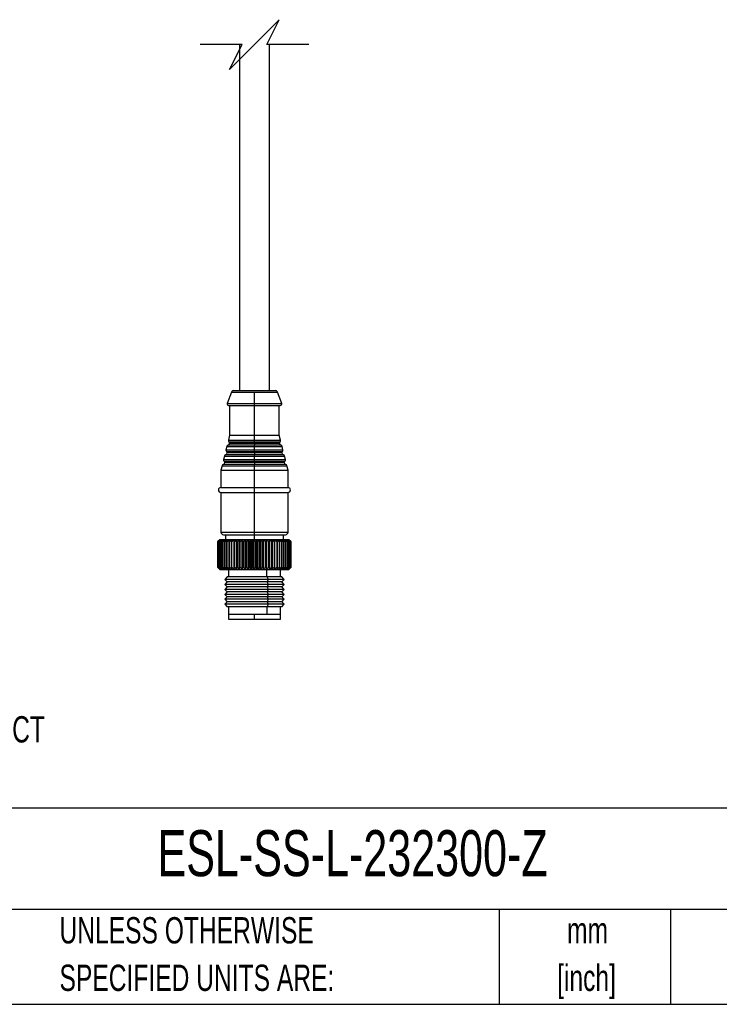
# Model space of a CAD drawing. Header units: millimetres. Extents: x 16 to 683, y 16 to 524.
# Tile 16 of 26: x 411 to 552, y 16 to 214. Entities that reach past the tile are written whole.
import ezdxf

# ---------------------------------------------------------------- set-up
doc = ezdxf.new("R2010")
doc.units = ezdxf.units.MM
doc.header["$LTSCALE"] = 2.5
doc.layers.add('DIMENSIONS', color=140, linetype='Continuous', lineweight=25)
doc.layers.add('TEXT', color=140, linetype='Continuous', lineweight=25)
doc.styles.add('SLDTEXTSTYLE0', font='TXT', dxfattribs={"width": 0.7})

msp = doc.modelspace()

# ---------------------------------------------------------------- linework, layer by layer
for p, q in [((455.273, 208.966), (455.273, 139.354)), ((461.273, 139.354), (461.273, 208.966)), ((453.651, 139.031), (452.793, 136.76)), ((453.651, 139.031), (458.273, 139.031)), ((454.119, 139.354), (458.273, 139.354)), ((458.273, 139.354), (462.428, 139.354)), ((458.273, 136.76), (458.273, 139.031)), ((458.273, 139.031), (462.895, 139.031)), ((463.754, 136.76), (462.895, 139.031)), ((452.793, 136.76), (458.273, 136.76)), ((458.273, 136.354), (458.273, 136.76)), ((458.273, 136.76), (463.754, 136.76)), ((453.073, 136.354), (458.273, 136.354)), ((453.273, 136.354), (453.273, 130.354)), ((458.273, 136.354), (463.473, 136.354)), ((458.273, 130.354), (458.273, 136.354)), ((463.273, 130.354), (463.273, 136.354)), ((453.273, 130.354), (453.022, 129.348)), ((453.022, 129.348), (458.273, 129.348)), ((453.122, 129.043), (458.273, 129.043)), ((453.273, 130.354), (458.273, 130.354)), ((458.273, 129.348), (458.273, 130.354)), ((458.273, 130.354), (463.273, 130.354)), ((458.273, 129.043), (458.273, 129.348)), ((458.273, 129.348), (463.525, 129.348)), ((458.273, 129.043), (458.273, 128.734)), ((458.273, 129.043), (463.424, 129.043)), ((463.525, 129.348), (463.273, 130.354)), ((452.715, 128.121), (452.537, 127.408)), ((452.537, 127.408), (458.273, 127.408)), ((452.637, 127.103), (458.273, 127.103)), ((452.715, 128.121), (458.273, 128.121)), ((458.273, 126.794), (452.783, 126.794)), ((458.273, 128.342), (452.947, 128.342)), ((458.273, 128.734), (453.268, 128.734)), ((458.273, 128.734), (458.273, 128.342)), ((463.278, 128.734), (458.273, 128.734)), ((458.273, 128.121), (458.273, 128.342)), ((463.599, 128.342), (458.273, 128.342)), ((458.273, 127.408), (458.273, 128.121)), ((458.273, 128.121), (463.832, 128.121)), ((458.273, 127.103), (458.273, 127.408)), ((458.273, 127.408), (464.01, 127.408)), ((458.273, 127.103), (458.273, 126.794)), ((458.273, 127.103), (463.909, 127.103)), ((458.273, 126.794), (458.273, 126.402)), ((463.763, 126.794), (458.273, 126.794)), ((464.01, 127.408), (463.832, 128.121)), ((452.23, 126.18), (452.052, 125.467)), ((452.052, 125.467), (458.273, 125.467)), ((452.152, 125.163), (458.273, 125.163)), ((452.23, 126.18), (458.273, 126.18)), ((458.273, 124.854), (452.298, 124.854)), ((458.273, 126.402), (452.462, 126.402)), ((458.273, 126.18), (458.273, 126.402)), ((464.085, 126.402), (458.273, 126.402)), ((458.273, 125.467), (458.273, 126.18)), ((458.273, 126.18), (464.317, 126.18)), ((458.273, 125.163), (458.273, 125.467)), ((458.273, 125.467), (464.495, 125.467)), ((458.273, 125.163), (458.273, 124.854)), ((458.273, 125.163), (464.394, 125.163)), ((458.273, 124.854), (458.273, 124.462)), ((464.248, 124.854), (458.273, 124.854)), ((464.495, 125.467), (464.317, 126.18)), ((451.745, 124.24), (451.523, 123.354)), ((451.523, 123.354), (451.523, 119.854)), ((451.523, 123.354), (458.273, 123.354)), ((451.745, 124.24), (458.273, 124.24)), ((458.273, 124.462), (451.977, 124.462)), ((458.273, 124.24), (458.273, 124.462)), ((464.57, 124.462), (458.273, 124.462)), ((458.273, 123.354), (458.273, 124.24)), ((458.273, 124.24), (464.802, 124.24)), ((458.273, 119.854), (458.273, 123.354)), ((458.273, 123.354), (465.023, 123.354)), ((465.023, 123.354), (464.802, 124.24)), ((465.023, 119.854), (465.023, 123.354)), ((451.523, 119.854), (458.273, 119.854)), ((458.273, 118.854), (458.273, 119.854)), ((458.273, 119.854), (465.023, 119.854)), ((451.523, 118.854), (451.523, 110.854)), ((451.523, 118.854), (458.273, 118.854)), ((458.273, 118.854), (465.023, 118.854)), ((458.273, 110.854), (458.273, 118.854)), ((465.023, 110.854), (465.023, 118.854)), ((451.323, 109.354), (450.923, 108.954)), ((450.923, 108.954), (451.278, 109.304)), ((450.923, 103.754), (450.923, 108.954)), ((451.278, 109.304), (450.942, 108.954)), ((450.957, 108.954), (450.942, 108.954)), ((450.942, 108.954), (450.942, 103.754)), ((450.957, 108.954), (451.331, 109.304)), ((450.957, 103.754), (450.957, 108.954)), ((451.331, 109.304), (451.019, 108.954)), ((451.049, 108.954), (451.019, 108.954)), ((451.019, 108.954), (451.019, 103.754)), ((451.049, 108.954), (451.439, 109.304)), ((451.049, 103.754), (451.049, 108.954)), ((451.439, 109.304), (451.154, 108.954)), ((451.199, 108.954), (451.154, 108.954)), ((451.154, 108.954), (451.154, 103.754)), ((451.199, 108.954), (451.602, 109.304)), ((451.199, 103.754), (451.199, 108.954)), ((461.527, 109.354), (451.323, 109.354)), ((451.602, 109.304), (451.346, 108.954)), ((451.406, 108.954), (451.346, 108.954)), ((451.346, 108.954), (451.346, 103.754)), ((451.406, 108.954), (451.819, 109.304)), ((451.406, 103.754), (451.406, 108.954)), ((451.523, 110.854), (458.273, 110.854)), ((451.819, 109.304), (451.594, 108.954)), ((451.669, 108.954), (451.594, 108.954)), ((451.594, 108.954), (451.594, 103.754)), ((451.669, 108.954), (452.088, 109.304)), ((451.669, 103.754), (451.669, 108.954)), ((452.088, 109.304), (451.896, 108.954)), ((451.985, 108.954), (451.896, 108.954)), ((451.896, 108.954), (451.896, 103.754)), ((451.985, 108.954), (452.407, 109.304)), ((451.985, 103.754), (451.985, 108.954)), ((452.023, 110.354), (458.273, 110.354)), ((452.407, 109.304), (452.249, 108.954)), ((452.351, 108.954), (452.249, 108.954)), ((452.249, 108.954), (452.249, 103.754)), ((452.351, 108.954), (452.773, 109.304)), ((452.351, 103.754), (452.351, 108.954)), ((452.423, 110.354), (452.423, 109.354)), ((452.773, 109.304), (452.651, 108.954)), ((452.765, 108.954), (452.651, 108.954)), ((452.651, 108.954), (452.651, 103.754)), ((452.765, 108.954), (453.183, 109.304)), ((452.765, 103.754), (452.765, 108.954)), ((453.183, 109.304), (453.098, 108.954)), ((453.223, 108.954), (453.098, 108.954)), ((453.098, 108.954), (453.098, 103.754)), ((453.223, 108.954), (453.634, 109.304)), ((453.223, 103.754), (453.223, 108.954)), ((453.634, 109.304), (453.586, 108.954)), ((453.722, 108.954), (453.586, 108.954)), ((453.586, 108.954), (453.586, 103.754)), ((453.722, 108.954), (454.123, 109.304)), ((453.722, 103.754), (453.722, 108.954)), ((454.123, 109.304), (454.113, 108.954)), ((454.258, 108.954), (454.113, 108.954)), ((454.113, 108.954), (454.113, 103.754)), ((454.258, 108.954), (454.645, 109.304)), ((454.258, 103.754), (454.258, 108.954)), ((454.645, 109.304), (454.672, 108.954)), ((454.645, 103.404), (454.645, 109.304)), ((454.826, 108.954), (454.672, 108.954)), ((454.672, 108.954), (454.672, 103.754)), ((454.826, 108.954), (455.196, 109.304)), ((454.826, 103.754), (454.826, 108.954)), ((455.196, 109.304), (455.261, 108.954)), ((455.196, 103.404), (455.196, 109.304)), ((455.422, 108.954), (455.261, 108.954)), ((455.261, 108.954), (455.261, 103.754)), ((455.422, 108.954), (455.772, 109.304)), ((455.422, 103.754), (455.422, 108.954)), ((455.772, 109.304), (455.874, 108.954)), ((455.772, 103.404), (455.772, 109.304)), ((456.041, 108.954), (455.874, 108.954)), ((455.874, 108.954), (455.874, 103.754)), ((456.041, 108.954), (456.368, 109.304)), ((456.041, 103.754), (456.041, 108.954)), ((456.368, 109.304), (456.507, 108.954)), ((456.368, 103.404), (456.368, 109.304)), ((456.677, 108.954), (456.507, 108.954)), ((456.507, 108.954), (456.507, 103.754)), ((456.677, 108.954), (456.979, 109.304)), ((456.677, 103.754), (456.677, 108.954)), ((456.979, 109.304), (457.153, 108.954)), ((456.979, 103.404), (456.979, 109.304)), ((457.327, 108.954), (457.153, 108.954)), ((457.153, 108.954), (457.153, 103.754)), ((457.327, 108.954), (457.601, 109.304)), ((457.327, 103.754), (457.327, 108.954)), ((457.601, 109.304), (457.809, 108.954)), ((457.601, 103.404), (457.601, 109.304)), ((457.984, 108.954), (457.809, 108.954)), ((457.809, 108.954), (457.809, 103.754)), ((457.984, 108.954), (458.228, 109.304)), ((457.984, 103.754), (457.984, 108.954)), ((458.228, 109.304), (458.469, 108.954)), ((458.228, 103.404), (458.228, 109.304)), ((458.273, 110.354), (458.273, 110.854)), ((458.273, 110.854), (465.023, 110.854)), ((458.273, 110.354), (464.523, 110.354)), ((458.273, 109.354), (458.273, 110.354)), ((458.469, 108.954), (458.469, 103.754)), ((458.643, 108.954), (458.469, 108.954)), ((458.643, 108.954), (458.856, 109.304)), ((458.643, 103.754), (458.643, 108.954)), ((458.856, 109.304), (459.126, 108.954)), ((458.856, 103.404), (458.856, 109.304)), ((459.3, 108.954), (459.126, 108.954)), ((459.126, 108.954), (459.126, 103.754)), ((459.3, 108.954), (459.479, 109.304)), ((459.3, 103.754), (459.3, 108.954)), ((459.479, 109.304), (459.777, 108.954)), ((459.479, 103.404), (459.479, 109.304)), ((459.948, 108.954), (459.777, 108.954)), ((459.777, 108.954), (459.777, 103.754)), ((459.948, 108.954), (460.092, 109.304)), ((459.948, 103.754), (459.948, 108.954)), ((460.092, 109.304), (460.416, 108.954)), ((460.092, 103.404), (460.092, 109.304)), ((460.583, 108.954), (460.416, 108.954)), ((460.416, 108.954), (460.416, 103.754)), ((460.583, 108.954), (460.691, 109.304)), ((460.583, 103.754), (460.583, 108.954)), ((460.691, 109.304), (461.038, 108.954)), ((460.691, 103.404), (460.691, 109.304)), ((461.199, 108.954), (461.038, 108.954)), ((461.038, 108.954), (461.038, 103.754)), ((461.199, 108.954), (461.27, 109.304)), ((461.199, 103.754), (461.199, 108.954)), ((461.27, 109.304), (461.637, 108.954)), ((461.27, 103.404), (461.27, 109.304)), ((461.715, 108.954), (461.527, 109.354)), ((465.223, 109.354), (461.527, 109.354)), ((461.637, 108.954), (461.715, 108.954)), ((461.637, 108.954), (461.637, 103.754)), ((461.715, 108.954), (461.792, 108.954)), ((461.792, 108.954), (461.825, 109.304)), ((461.792, 103.754), (461.792, 108.954)), ((461.825, 109.304), (462.209, 108.954)), ((461.825, 109.304), (461.825, 103.404)), ((462.356, 108.954), (462.209, 108.954)), ((462.209, 108.954), (462.209, 103.754)), ((462.351, 109.304), (462.75, 108.954)), ((462.356, 108.954), (462.351, 109.304)), ((462.356, 103.754), (462.356, 108.954)), ((462.888, 108.954), (462.75, 108.954)), ((462.75, 108.954), (462.75, 103.754)), ((462.845, 109.304), (463.254, 108.954)), ((462.888, 108.954), (462.845, 109.304)), ((462.888, 103.754), (462.888, 108.954)), ((463.382, 108.954), (463.254, 108.954)), ((463.254, 108.954), (463.254, 103.754)), ((463.302, 109.304), (463.719, 108.954)), ((463.382, 108.954), (463.302, 109.304)), ((463.382, 103.754), (463.382, 108.954)), ((463.718, 109.304), (464.139, 108.954)), ((463.835, 108.954), (463.718, 109.304)), ((463.835, 108.954), (463.719, 108.954)), ((463.719, 108.954), (463.719, 103.754)), ((463.835, 103.754), (463.835, 108.954)), ((464.09, 109.304), (464.513, 108.954)), ((464.243, 108.954), (464.09, 109.304)), ((464.123, 109.354), (464.123, 110.354)), ((464.243, 108.954), (464.139, 108.954)), ((464.139, 108.954), (464.139, 103.754)), ((464.243, 103.754), (464.243, 108.954)), ((464.416, 109.304), (464.836, 108.954)), ((464.604, 108.954), (464.416, 109.304)), ((464.604, 108.954), (464.513, 108.954)), ((464.513, 108.954), (464.513, 103.754)), ((464.604, 103.754), (464.604, 108.954)), ((464.692, 109.304), (465.106, 108.954)), ((464.913, 108.954), (464.692, 109.304)), ((464.913, 108.954), (464.836, 108.954)), ((464.836, 108.954), (464.836, 103.754)), ((464.913, 103.754), (464.913, 108.954)), ((464.917, 109.304), (465.321, 108.954)), ((465.169, 108.954), (464.917, 109.304)), ((465.088, 109.304), (465.48, 108.954)), ((465.369, 108.954), (465.088, 109.304)), ((465.169, 108.954), (465.106, 108.954)), ((465.106, 108.954), (465.106, 103.754)), ((465.169, 103.754), (465.169, 108.954)), ((465.204, 109.304), (465.58, 108.954)), ((465.512, 108.954), (465.204, 109.304)), ((465.623, 108.954), (465.223, 109.354)), ((465.264, 109.304), (465.622, 108.954)), ((465.597, 108.954), (465.264, 109.304)), ((465.369, 108.954), (465.321, 108.954)), ((465.321, 108.954), (465.321, 103.754)), ((465.369, 103.754), (465.369, 108.954)), ((465.512, 108.954), (465.48, 108.954)), ((465.48, 108.954), (465.48, 103.754)), ((465.512, 103.754), (465.512, 108.954)), ((465.597, 108.954), (465.58, 108.954)), ((465.58, 108.954), (465.58, 103.754)), ((465.597, 103.754), (465.597, 108.954)), ((465.622, 108.954), (465.623, 108.954)), ((465.622, 108.954), (465.622, 103.754)), ((465.623, 103.754), (465.623, 108.954)), ((450.923, 103.754), (451.323, 103.354)), ((451.278, 103.404), (450.923, 103.754)), ((450.942, 103.754), (451.278, 103.404)), ((450.942, 103.754), (450.957, 103.754)), ((451.331, 103.404), (450.957, 103.754)), ((451.019, 103.754), (451.331, 103.404)), ((451.019, 103.754), (451.049, 103.754)), ((451.439, 103.404), (451.049, 103.754)), ((451.154, 103.754), (451.439, 103.404)), ((451.154, 103.754), (451.199, 103.754)), ((451.602, 103.404), (451.199, 103.754)), ((451.323, 103.354), (461.527, 103.354)), ((451.346, 103.754), (451.602, 103.404)), ((451.346, 103.754), (451.406, 103.754)), ((451.819, 103.404), (451.406, 103.754)), ((451.594, 103.754), (451.819, 103.404)), ((451.594, 103.754), (451.669, 103.754)), ((452.088, 103.404), (451.669, 103.754)), ((451.896, 103.754), (452.088, 103.404)), ((451.896, 103.754), (451.985, 103.754)), ((452.407, 103.404), (451.985, 103.754)), ((452.249, 103.754), (452.407, 103.404)), ((452.249, 103.754), (452.351, 103.754)), ((452.773, 103.404), (452.351, 103.754)), ((452.651, 103.754), (452.773, 103.404)), ((452.651, 103.754), (452.765, 103.754)), ((453.183, 103.404), (452.765, 103.754)), ((453.023, 103.354), (453.023, 101.854)), ((453.098, 103.754), (453.183, 103.404)), ((453.098, 103.754), (453.223, 103.754)), ((453.634, 103.404), (453.223, 103.754)), ((453.586, 103.754), (453.634, 103.404)), ((453.586, 103.754), (453.722, 103.754)), ((454.123, 103.404), (453.722, 103.754)), ((454.113, 103.754), (454.123, 103.404)), ((454.113, 103.754), (454.258, 103.754)), ((454.645, 103.404), (454.258, 103.754)), ((454.672, 103.754), (454.645, 103.404)), ((454.672, 103.754), (454.826, 103.754)), ((455.196, 103.404), (454.826, 103.754)), ((455.261, 103.754), (455.196, 103.404)), ((455.261, 103.754), (455.422, 103.754)), ((455.772, 103.404), (455.422, 103.754)), ((455.874, 103.754), (455.772, 103.404)), ((455.874, 103.754), (456.041, 103.754)), ((456.368, 103.404), (456.041, 103.754)), ((456.507, 103.754), (456.368, 103.404)), ((456.507, 103.754), (456.677, 103.754)), ((456.979, 103.404), (456.677, 103.754)), ((457.153, 103.754), (456.979, 103.404)), ((457.153, 103.754), (457.327, 103.754)), ((457.601, 103.404), (457.327, 103.754)), ((457.809, 103.754), (457.601, 103.404)), ((457.809, 103.754), (457.984, 103.754)), ((458.228, 103.404), (457.984, 103.754)), ((458.469, 103.754), (458.228, 103.404)), ((458.469, 103.754), (458.643, 103.754)), ((458.856, 103.404), (458.643, 103.754)), ((459.126, 103.754), (458.856, 103.404)), ((459.126, 103.754), (459.3, 103.754)), ((459.479, 103.404), (459.3, 103.754)), ((459.777, 103.754), (459.479, 103.404)), ((459.948, 103.754), (459.777, 103.754)), ((460.092, 103.404), (459.948, 103.754)), ((460.416, 103.754), (460.092, 103.404)), ((460.583, 103.754), (460.416, 103.754)), ((460.691, 103.404), (460.583, 103.754)), ((461.038, 103.754), (460.691, 103.404)), ((460.731, 101.854), (460.731, 103.354)), ((461.199, 103.754), (461.038, 103.754)), ((461.27, 103.404), (461.199, 103.754)), ((461.637, 103.754), (461.27, 103.404)), ((461.527, 103.354), (461.715, 103.754)), ((461.527, 103.354), (465.223, 103.354)), ((461.715, 103.754), (461.637, 103.754)), ((461.792, 103.754), (461.715, 103.754)), ((461.825, 103.404), (461.792, 103.754)), ((462.209, 103.754), (461.825, 103.404)), ((462.356, 103.754), (462.209, 103.754)), ((462.351, 103.404), (462.356, 103.754)), ((462.75, 103.754), (462.351, 103.404)), ((462.888, 103.754), (462.75, 103.754)), ((462.845, 103.404), (462.888, 103.754)), ((463.254, 103.754), (462.845, 103.404)), ((463.382, 103.754), (463.254, 103.754)), ((463.302, 103.404), (463.382, 103.754)), ((463.719, 103.754), (463.302, 103.404)), ((463.523, 101.854), (463.523, 103.354)), ((463.718, 103.404), (463.835, 103.754)), ((464.139, 103.754), (463.718, 103.404)), ((463.719, 103.754), (463.835, 103.754)), ((464.09, 103.404), (464.243, 103.754)), ((464.513, 103.754), (464.09, 103.404)), ((464.139, 103.754), (464.243, 103.754)), ((464.416, 103.404), (464.604, 103.754)), ((464.836, 103.754), (464.416, 103.404)), ((464.513, 103.754), (464.604, 103.754)), ((464.692, 103.404), (464.913, 103.754)), ((465.106, 103.754), (464.692, 103.404)), ((464.836, 103.754), (464.913, 103.754)), ((464.917, 103.404), (465.169, 103.754)), ((465.321, 103.754), (464.917, 103.404)), ((465.088, 103.404), (465.369, 103.754)), ((465.48, 103.754), (465.088, 103.404)), ((465.106, 103.754), (465.169, 103.754)), ((465.204, 103.404), (465.512, 103.754)), ((465.58, 103.754), (465.204, 103.404)), ((465.223, 103.354), (465.623, 103.754)), ((465.264, 103.404), (465.597, 103.754)), ((465.622, 103.754), (465.264, 103.404)), ((465.321, 103.754), (465.369, 103.754)), ((465.48, 103.754), (465.512, 103.754)), ((465.58, 103.754), (465.597, 103.754)), ((465.622, 103.754), (465.623, 103.754)), ((452.773, 101.854), (452.273, 101.354)), ((452.273, 101.354), (452.773, 100.854)), ((461.083, 101.354), (452.273, 101.354)), ((460.849, 101.854), (452.773, 101.854)), ((461.083, 101.354), (460.849, 101.854)), ((463.773, 101.854), (460.849, 101.854)), ((460.849, 100.854), (461.083, 101.354)), ((464.273, 101.354), (461.083, 101.354)), ((464.273, 101.354), (463.773, 101.854)), ((463.773, 100.854), (464.273, 101.354)), ((452.773, 100.854), (452.273, 100.354)), ((452.273, 100.354), (452.773, 99.854)), ((461.083, 100.354), (452.273, 100.354)), ((452.773, 99.854), (452.273, 99.354)), ((452.273, 99.354), (452.773, 98.854)), ((461.083, 99.354), (452.273, 99.354)), ((460.849, 100.854), (452.773, 100.854)), ((460.849, 99.854), (452.773, 99.854)), ((461.083, 100.354), (460.849, 100.854)), ((463.773, 100.854), (460.849, 100.854)), ((460.849, 99.854), (461.083, 100.354)), ((461.083, 99.354), (460.849, 99.854)), ((463.773, 99.854), (460.849, 99.854)), ((460.849, 98.854), (461.083, 99.354)), ((464.273, 100.354), (461.083, 100.354)), ((464.273, 99.354), (461.083, 99.354)), ((464.273, 100.354), (463.773, 100.854)), ((463.773, 99.854), (464.273, 100.354)), ((464.273, 99.354), (463.773, 99.854)), ((463.773, 98.854), (464.273, 99.354)), ((452.773, 98.854), (452.273, 98.354)), ((452.273, 98.354), (452.773, 97.854)), ((461.083, 98.354), (452.273, 98.354)), ((452.773, 97.854), (452.273, 97.354)), ((452.273, 97.354), (452.773, 96.854)), ((461.083, 97.354), (452.273, 97.354)), ((460.849, 98.854), (452.773, 98.854)), ((460.849, 97.854), (452.773, 97.854)), ((461.083, 98.354), (460.849, 98.854)), ((463.773, 98.854), (460.849, 98.854)), ((460.849, 97.854), (461.083, 98.354)), ((461.083, 97.354), (460.849, 97.854)), ((463.773, 97.854), (460.849, 97.854)), ((460.849, 96.854), (461.083, 97.354)), ((464.273, 98.354), (461.083, 98.354)), ((464.273, 97.354), (461.083, 97.354)), ((464.273, 98.354), (463.773, 98.854)), ((463.773, 97.854), (464.273, 98.354)), ((464.273, 97.354), (463.773, 97.854)), ((463.773, 96.854), (464.273, 97.354)), ((452.773, 96.854), (452.273, 96.354)), ((452.273, 96.354), (452.773, 95.854)), ((461.083, 96.354), (452.273, 96.354)), ((460.849, 96.854), (452.773, 96.854)), ((460.849, 95.854), (452.773, 95.854)), ((453.023, 95.854), (453.023, 94.354)), ((460.731, 95.854), (460.731, 94.354)), ((461.083, 96.354), (460.849, 96.854)), ((463.773, 96.854), (460.849, 96.854)), ((460.849, 95.854), (461.083, 96.354)), ((463.773, 95.854), (460.849, 95.854)), ((464.273, 96.354), (461.083, 96.354)), ((463.523, 94.354), (463.523, 95.854)), ((464.273, 96.354), (463.773, 96.854)), ((463.773, 95.854), (464.273, 96.354)), ((453.023, 94.354), (453.023, 93.354)), ((453.023, 94.354), (460.731, 94.354)), ((453.023, 94.354), (458.273, 94.354)), ((453.023, 93.354), (458.273, 93.354)), ((458.273, 93.354), (458.273, 94.354)), ((458.273, 94.354), (463.523, 94.354)), ((458.273, 93.354), (463.523, 93.354)), ((460.731, 94.354), (463.523, 94.354)), ((463.523, 93.354), (463.523, 94.354))]:
    msp.add_line(p, q)
for centre, radius, start, end in [((454.119, 138.854), 0.5, 89.99719, 159.29163), ((462.428, 138.854), 0.5, 20.70837, 90.00281), ((453.073, 136.654), 0.3, 159.29029, 270.00077), ((463.473, 136.654), 0.3, 269.99923, 20.70971), ((453.313, 129.275), 0.3, 165.96404, 230.58675), ((452.868, 128.734), 0.4, 0.00001, 50.58672), ((463.678, 128.734), 0.4, 129.41328, 179.99999), ((463.234, 129.275), 0.3, 309.41325, 14.03596), ((452.383, 126.794), 0.4, 281.33888, 0.00088), ((452.828, 127.335), 0.3, 165.96404, 230.58675), ((452.383, 126.794), 0.4, 359.99996, 50.58691), ((453.006, 128.048), 0.3, 101.34225, 165.96335), ((452.868, 128.734), 0.4, 281.34261, 359.99936), ((463.678, 128.734), 0.4, 180.00064, 258.65739), ((463.54, 128.048), 0.3, 14.03665, 78.65775), ((464.163, 126.794), 0.4, 129.41309, 180.00004), ((464.163, 126.794), 0.4, 179.99912, 258.66112), ((463.719, 127.335), 0.3, 309.41325, 14.03596), ((451.898, 124.854), 0.4, 281.33873, 0.00102), ((452.343, 125.395), 0.3, 165.96375, 230.58704), ((451.898, 124.854), 0.4, 0.00001, 50.58672), ((452.521, 126.108), 0.3, 101.34246, 165.96314), ((464.026, 126.108), 0.3, 14.03686, 78.65754), ((464.648, 124.854), 0.4, 129.41328, 179.99999), ((464.648, 124.854), 0.4, 179.99898, 258.66127), ((464.204, 125.395), 0.3, 309.41296, 14.03625), ((452.036, 124.167), 0.3, 101.34238, 165.96334), ((464.511, 124.167), 0.3, 14.03666, 78.65762), ((451.523, 119.354), 0.5, 90.00016, 269.99984), ((465.023, 119.354), 0.5, 270.00016, 89.99984), ((452.023, 110.854), 0.5, 179.99945, 269.99959), ((464.523, 110.854), 0.5, 270.00041, 0.00055)]:
    msp.add_arc(centre, radius, start, end)
at = {"layer": 'DIMENSIONS', "color": 140}
for p, q in [((463.273, 213.966), (458.273, 208.966)), ((460.773, 208.966), (463.273, 213.966)), ((455.773, 208.966), (447.336, 208.966)), ((458.273, 208.966), (453.273, 203.966)), ((453.273, 203.966), (455.773, 208.966)), ((469.211, 208.966), (460.773, 208.966))]:
    msp.add_line(p, q, dxfattribs=at)
at = {"layer": 'TEXT'}
for p, q in [((682.625, 55.315), (15.875, 55.315)), ((682.625, 34.925), (15.875, 34.925)), ((507.561, 34.925), (507.561, 15.875)), ((542.03, 34.925), (542.03, 15.875)), ((15.875, 15.875), (682.625, 15.875))]:
    msp.add_line(p, q, dxfattribs=at)

# ---------------------------------------------------------------- texts
at = {"layer": 'TEXT', "style": 'SLDTEXTSTYLE0'}
for s, insert, char_height, attachment_point in [('QUICK DISCONNECT', (366.281, 73.843), 5.29167, 1), ('ESL-SS-L-232300-Z', (438.754, 50.911), 9.26042, 1), ('UNLESS OTHERWISE', (419.02, 33.41), 5.29167, 1), ('mm', (525.326, 33.403), 5.2917, 2), ('SPECIFIED UNITS ARE:', (419.02, 23.854), 5.29167, 1), ('[inch]', (525.116, 23.848), 5.2917, 2)]:
    msp.add_mtext(s, dxfattribs=dict(at, insert=insert, char_height=char_height, attachment_point=attachment_point))

doc.saveas('drawing.dxf')
